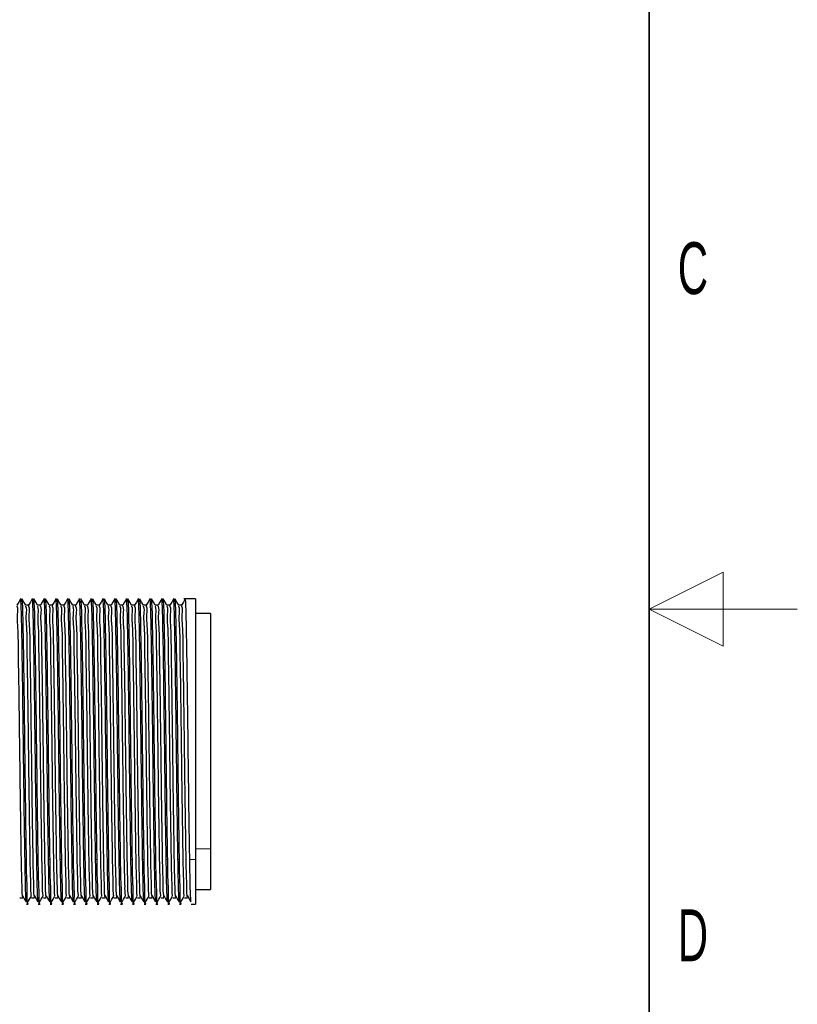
# Model space of a CAD drawing. Header units: millimetres. Extents: x 5 to 418, y 2 to 292.
# Tile 39 of 43: x 366 to 418, y 121 to 187. Entities that reach past the tile are written whole.
import ezdxf

# ---------------------------------------------------------------- set-up
doc = ezdxf.new("R2010")
doc.units = ezdxf.units.MM
doc.layers.add('SLD-0', color=7, linetype='Continuous')
doc.styles.add('SLDTEXTSTYLE0', font='TXT', dxfattribs={"width": 0.605})

msp = doc.modelspace()

# ---------------------------------------------------------------- linework, layer by layer
at = {"color": 7, "linetype": 'Continuous', "lineweight": 25}
for p, q in [((366.149, 147.52), (365.951, 147.52)), ((366.942, 147.52), (366.745, 147.52)), ((367.736, 147.52), (367.539, 147.52)), ((368.53, 147.52), (368.333, 147.52)), ((369.324, 147.52), (369.126, 147.52)), ((370.117, 147.52), (369.92, 147.52)), ((370.911, 147.52), (370.714, 147.52)), ((371.705, 147.52), (371.508, 147.52)), ((372.499, 147.52), (372.301, 147.52)), ((373.292, 147.52), (373.095, 147.52)), ((374.086, 147.52), (373.889, 147.52)), ((374.88, 147.52), (374.683, 147.52)), ((375.674, 147.52), (375.476, 147.52)), ((376.467, 147.52), (376.27, 147.52)), ((377.41, 147.95), (376.616, 147.95)), ((377.41, 147.95), (377.41, 130.366)), ((378.41, 146.95), (377.41, 146.95)), ((378.41, 146.95), (378.41, 131.073)), ((378.41, 131.073), (378.41, 128.35)), ((377.41, 130.366), (377.41, 127.35)), ((377.41, 128.35), (378.41, 128.35)), ((365.55, 127.783), (365.748, 127.783)), ((366.344, 127.783), (366.542, 127.783)), ((367.138, 127.783), (367.336, 127.783)), ((367.931, 127.783), (368.13, 127.783)), ((368.725, 127.783), (368.923, 127.783)), ((369.519, 127.783), (369.717, 127.783)), ((370.313, 127.783), (370.511, 127.783)), ((371.106, 127.783), (371.305, 127.783)), ((371.9, 127.783), (372.098, 127.783)), ((372.694, 127.783), (372.892, 127.783)), ((373.488, 127.783), (373.686, 127.783)), ((374.281, 127.783), (374.48, 127.783)), ((375.075, 127.783), (375.273, 127.783)), ((375.869, 127.783), (376.067, 127.783)), ((376.663, 127.783), (376.861, 127.783)), ((366, 127.35), (366.122, 127.35)), ((366.794, 127.35), (366.916, 127.35)), ((367.587, 127.35), (367.709, 127.35)), ((368.381, 127.35), (368.503, 127.35)), ((369.175, 127.35), (369.297, 127.35)), ((369.969, 127.35), (370.091, 127.35)), ((370.762, 127.35), (370.884, 127.35)), ((371.556, 127.35), (371.678, 127.35)), ((372.35, 127.35), (372.472, 127.35)), ((373.144, 127.35), (373.266, 127.35)), ((373.937, 127.35), (374.059, 127.35)), ((374.731, 127.35), (374.853, 127.35)), ((375.525, 127.35), (375.647, 127.35)), ((376.319, 127.35), (376.441, 127.35)), ((377.112, 127.35), (377.41, 127.35))]:
    msp.add_line(p, q, dxfattribs=at)
at = {"color": 7, "linetype": 'Continuous', "lineweight": 18}
for p, q in [((377.41, 131.073), (378.41, 131.073)), ((366, 130.366), (365.901, 130.366)), ((366.794, 130.366), (366.694, 130.366)), ((367.587, 130.366), (367.488, 130.366)), ((368.381, 130.366), (368.282, 130.366)), ((369.175, 130.366), (369.076, 130.366)), ((369.969, 130.366), (369.869, 130.366)), ((370.762, 130.366), (370.663, 130.366)), ((371.556, 130.366), (371.457, 130.366)), ((372.35, 130.366), (372.251, 130.366)), ((373.144, 130.366), (373.044, 130.366)), ((373.937, 130.366), (373.838, 130.366)), ((374.731, 130.366), (374.632, 130.366)), ((375.525, 130.366), (375.426, 130.366)), ((376.319, 130.366), (376.219, 130.366)), ((377.41, 130.366), (377.013, 130.366))]:
    msp.add_line(p, q, dxfattribs=at)
at = {"color": 7, "linetype": 'Continuous', "lineweight": 25, "flags": 128}
for points in [[(365.6, 147.946), (365.476, 147.731), (365.352, 147.516)], [(365.952, 147.518), (365.828, 147.733), (365.704, 147.948)], [(366.394, 147.946), (366.27, 147.731), (366.145, 147.516)], [(366.746, 147.518), (366.622, 147.733), (366.498, 147.948)], [(367.187, 147.946), (367.063, 147.731), (366.939, 147.516)], [(367.54, 147.518), (367.416, 147.733), (367.292, 147.948)], [(367.981, 147.946), (367.857, 147.731), (367.733, 147.516)], [(368.334, 147.518), (368.21, 147.733), (368.085, 147.948)], [(368.775, 147.946), (368.651, 147.731), (368.527, 147.516)], [(369.127, 147.518), (369.003, 147.733), (368.879, 147.948)], [(369.569, 147.946), (369.445, 147.731), (369.32, 147.516)], [(369.921, 147.518), (369.797, 147.733), (369.673, 147.948)], [(370.362, 147.946), (370.238, 147.731), (370.114, 147.516)], [(370.715, 147.518), (370.591, 147.733), (370.467, 147.948)], [(371.156, 147.946), (371.032, 147.731), (370.908, 147.516)], [(371.509, 147.518), (371.385, 147.733), (371.26, 147.948)], [(371.95, 147.946), (371.826, 147.731), (371.702, 147.516)], [(372.302, 147.518), (372.178, 147.733), (372.054, 147.948)], [(372.744, 147.946), (372.62, 147.731), (372.495, 147.516)], [(373.096, 147.518), (372.972, 147.733), (372.848, 147.948)], [(373.537, 147.946), (373.413, 147.731), (373.289, 147.516)], [(373.89, 147.518), (373.766, 147.733), (373.642, 147.948)], [(374.331, 147.946), (374.207, 147.731), (374.083, 147.516)], [(374.684, 147.518), (374.56, 147.733), (374.435, 147.948)], [(375.125, 147.946), (375.001, 147.731), (374.877, 147.516)], [(375.477, 147.518), (375.353, 147.733), (375.229, 147.948)], [(375.919, 147.946), (375.795, 147.731), (375.67, 147.516)], [(376.271, 147.518), (376.147, 147.733), (376.023, 147.948)], [(376.712, 147.946), (376.588, 147.731), (376.464, 147.516)], [(365.73, 127.927), (365.854, 127.715), (365.978, 127.503)], [(366.08, 127.47), (366.204, 127.682), (366.328, 127.894)], [(366.524, 127.927), (366.648, 127.715), (366.772, 127.503)], [(366.874, 127.47), (366.998, 127.682), (367.122, 127.894)], [(367.318, 127.927), (367.442, 127.715), (367.566, 127.503)], [(367.668, 127.47), (367.792, 127.682), (367.916, 127.894)], [(368.112, 127.927), (368.236, 127.715), (368.36, 127.503)], [(368.461, 127.47), (368.586, 127.682), (368.71, 127.894)], [(368.905, 127.927), (369.029, 127.715), (369.153, 127.503)], [(369.255, 127.47), (369.379, 127.682), (369.503, 127.894)], [(369.699, 127.927), (369.823, 127.715), (369.947, 127.503)], [(370.049, 127.47), (370.173, 127.682), (370.297, 127.894)], [(370.493, 127.927), (370.617, 127.715), (370.741, 127.503)], [(370.843, 127.47), (370.967, 127.682), (371.091, 127.894)], [(371.287, 127.927), (371.411, 127.715), (371.535, 127.503)], [(371.636, 127.47), (371.761, 127.682), (371.885, 127.894)], [(372.08, 127.927), (372.204, 127.715), (372.328, 127.503)], [(372.43, 127.47), (372.554, 127.682), (372.678, 127.894)], [(372.874, 127.927), (372.998, 127.715), (373.122, 127.503)], [(373.224, 127.47), (373.348, 127.682), (373.472, 127.894)], [(373.668, 127.927), (373.792, 127.715), (373.916, 127.503)], [(374.018, 127.47), (374.142, 127.682), (374.266, 127.894)], [(374.462, 127.927), (374.586, 127.715), (374.71, 127.503)], [(374.811, 127.47), (374.936, 127.682), (375.06, 127.894)], [(375.255, 127.927), (375.379, 127.715), (375.503, 127.503)], [(375.605, 127.47), (375.729, 127.682), (375.853, 127.894)], [(376.049, 127.927), (376.173, 127.715), (376.297, 127.503)], [(376.399, 127.47), (376.523, 127.682), (376.647, 127.894)], [(376.843, 127.927), (376.967, 127.715), (377.091, 127.503)]]:
    msp.add_lwpolyline(points, dxfattribs=at)
at = {"color": 7, "linetype": 'Continuous', "lineweight": 25}
for points, knots in [([(365.748, 127.83), (365.742, 127.866), (365.698, 128.104), (365.709, 128.701), (365.663, 129.722), (365.647, 131.117), (365.617, 132.823), (365.59, 134.764), (365.563, 136.831), (365.538, 138.934), (365.509, 140.982), (365.486, 142.879), (365.447, 144.518), (365.457, 145.845), (365.354, 146.758), (365.447, 147.294), (365.361, 147.456), (365.355, 147.466)], [0, 0, 0, 0, 0.005548, 0.036956, 0.09053, 0.161913, 0.249888, 0.351063, 0.458325, 0.565656, 0.672237, 0.771039, 0.855308, 0.923118, 0.97206, 0.998229, 1, 1, 1, 1]), ([(365.901, 130.366), (365.89, 131.073), (365.865, 132.617), (365.833, 135.044), (365.801, 137.652), (365.771, 140.246), (365.736, 142.709), (365.71, 144.694), (365.668, 146.544), (365.663, 147.074), (365.613, 148.067), (365.601, 147.928), (365.6, 147.915)], [0, 0, 0, 0, 0.120304, 0.262911, 0.41335, 0.563788, 0.706395, 0.826699, 0.919164, 0.97826, 0.998035, 1, 1, 1, 1]), ([(366, 130.366), (365.989, 131.073), (365.965, 132.617), (365.932, 135.045), (365.9, 137.65), (365.87, 140.254), (365.835, 142.682), (365.809, 144.77), (365.768, 146.365), (365.761, 147.373), (365.714, 147.834), (365.702, 147.95)], [0, 0, 0, 0, 0.120541, 0.263429, 0.414164, 0.564898, 0.707787, 0.828327, 0.920974, 0.980187, 1, 1, 1, 1]), ([(366.328, 127.919), (366.327, 127.925), (366.29, 128.134), (366.307, 128.701), (366.257, 129.722), (366.243, 131.117), (366.212, 132.823), (366.186, 134.764), (366.158, 136.831), (366.133, 138.934), (366.105, 140.982), (366.081, 142.879), (366.042, 144.518), (366.052, 145.845), (365.948, 146.758), (366.043, 147.293), (365.957, 147.453), (365.952, 147.462)], [0, 0, 0, 0, 0.000957, 0.032518, 0.086352, 0.158082, 0.246484, 0.34815, 0.455933, 0.563785, 0.670883, 0.770165, 0.854843, 0.922983, 0.972162, 0.998458, 1, 1, 1, 1]), ([(366.542, 127.83), (366.535, 127.866), (366.492, 128.104), (366.503, 128.701), (366.457, 129.722), (366.441, 131.117), (366.411, 132.823), (366.384, 134.764), (366.357, 136.831), (366.332, 138.934), (366.303, 140.982), (366.28, 142.879), (366.241, 144.518), (366.251, 145.845), (366.147, 146.758), (366.241, 147.294), (366.154, 147.456), (366.149, 147.466)], [0, 0, 0, 0, 0.005548, 0.036957, 0.09053, 0.161913, 0.249888, 0.351063, 0.458325, 0.565656, 0.672237, 0.771039, 0.855307, 0.923118, 0.97206, 0.998229, 1, 1, 1, 1]), ([(366.694, 130.366), (366.683, 131.073), (366.659, 132.617), (366.626, 135.044), (366.595, 137.652), (366.564, 140.246), (366.529, 142.709), (366.504, 144.694), (366.462, 146.544), (366.456, 147.074), (366.406, 148.067), (366.395, 147.928), (366.393, 147.915)], [0, 0, 0, 0, 0.120304, 0.262911, 0.41335, 0.563788, 0.706395, 0.826699, 0.919164, 0.97826, 0.998035, 1, 1, 1, 1]), ([(366.794, 130.366), (366.783, 131.073), (366.758, 132.617), (366.726, 135.045), (366.694, 137.65), (366.664, 140.254), (366.629, 142.682), (366.602, 144.77), (366.561, 146.365), (366.555, 147.373), (366.508, 147.834), (366.496, 147.95)], [0, 0, 0, 0, 0.120541, 0.263429, 0.414164, 0.564898, 0.707787, 0.828327, 0.920974, 0.980187, 1, 1, 1, 1]), ([(367.122, 127.919), (367.121, 127.925), (367.084, 128.134), (367.101, 128.701), (367.051, 129.722), (367.036, 131.117), (367.006, 132.823), (366.98, 134.764), (366.952, 136.831), (366.927, 138.934), (366.898, 140.982), (366.875, 142.879), (366.836, 144.518), (366.846, 145.845), (366.742, 146.758), (366.837, 147.293), (366.751, 147.453), (366.746, 147.462)], [0, 0, 0, 0, 0.000957, 0.032518, 0.086352, 0.158082, 0.246484, 0.34815, 0.455933, 0.563785, 0.670883, 0.770165, 0.854843, 0.922983, 0.972163, 0.998458, 1, 1, 1, 1]), ([(367.336, 127.83), (367.329, 127.866), (367.285, 128.104), (367.296, 128.701), (367.25, 129.722), (367.234, 131.117), (367.205, 132.823), (367.178, 134.764), (367.15, 136.831), (367.126, 138.934), (367.097, 140.982), (367.074, 142.879), (367.035, 144.518), (367.044, 145.845), (366.941, 146.758), (367.035, 147.294), (366.948, 147.456), (366.943, 147.466)], [0, 0, 0, 0, 0.005548, 0.036956, 0.09053, 0.161913, 0.249888, 0.351063, 0.458325, 0.565656, 0.672237, 0.771039, 0.855308, 0.923118, 0.97206, 0.998229, 1, 1, 1, 1]), ([(367.488, 130.366), (367.477, 131.073), (367.453, 132.617), (367.42, 135.044), (367.389, 137.652), (367.358, 140.246), (367.323, 142.709), (367.297, 144.694), (367.255, 146.544), (367.25, 147.074), (367.2, 148.067), (367.188, 147.928), (367.187, 147.915)], [0, 0, 0, 0, 0.120304, 0.262911, 0.41335, 0.563788, 0.706395, 0.826699, 0.919164, 0.97826, 0.998035, 1, 1, 1, 1]), ([(367.587, 130.366), (367.576, 131.073), (367.552, 132.617), (367.519, 135.045), (367.488, 137.65), (367.457, 140.254), (367.422, 142.682), (367.396, 144.77), (367.355, 146.365), (367.348, 147.373), (367.301, 147.834), (367.29, 147.95)], [0, 0, 0, 0, 0.120541, 0.263429, 0.414164, 0.564898, 0.707787, 0.828327, 0.920974, 0.980187, 1, 1, 1, 1]), ([(367.916, 127.919), (367.915, 127.925), (367.878, 128.134), (367.894, 128.701), (367.845, 129.722), (367.83, 131.117), (367.8, 132.823), (367.773, 134.764), (367.746, 136.831), (367.721, 138.934), (367.692, 140.982), (367.669, 142.879), (367.63, 144.518), (367.64, 145.845), (367.536, 146.758), (367.63, 147.293), (367.545, 147.453), (367.54, 147.462)], [0, 0, 0, 0, 0.000957, 0.032518, 0.086352, 0.158082, 0.246484, 0.34815, 0.455933, 0.563785, 0.670883, 0.770165, 0.854843, 0.922983, 0.972162, 0.998458, 1, 1, 1, 1]), ([(368.13, 127.83), (368.123, 127.866), (368.079, 128.104), (368.09, 128.701), (368.044, 129.722), (368.028, 131.117), (367.998, 132.823), (367.972, 134.764), (367.944, 136.831), (367.919, 138.934), (367.891, 140.982), (367.867, 142.879), (367.829, 144.518), (367.838, 145.845), (367.735, 146.758), (367.828, 147.294), (367.742, 147.456), (367.736, 147.466)], [0, 0, 0, 0, 0.005548, 0.036956, 0.09053, 0.161913, 0.249888, 0.351063, 0.458325, 0.565656, 0.672237, 0.771039, 0.855308, 0.923118, 0.97206, 0.998229, 1, 1, 1, 1]), ([(368.282, 130.366), (368.271, 131.073), (368.247, 132.617), (368.214, 135.044), (368.183, 137.652), (368.152, 140.246), (368.117, 142.709), (368.091, 144.694), (368.049, 146.544), (368.044, 147.074), (367.994, 148.067), (367.982, 147.928), (367.981, 147.915)], [0, 0, 0, 0, 0.120304, 0.262911, 0.41335, 0.563788, 0.706395, 0.826699, 0.919164, 0.97826, 0.998035, 1, 1, 1, 1]), ([(368.381, 130.366), (368.37, 131.073), (368.346, 132.617), (368.313, 135.045), (368.282, 137.65), (368.251, 140.254), (368.216, 142.682), (368.19, 144.77), (368.149, 146.365), (368.142, 147.373), (368.095, 147.834), (368.083, 147.95)], [0, 0, 0, 0, 0.120541, 0.263429, 0.414164, 0.564898, 0.707787, 0.828327, 0.920974, 0.980187, 1, 1, 1, 1]), ([(368.709, 127.919), (368.708, 127.925), (368.672, 128.134), (368.688, 128.701), (368.638, 129.722), (368.624, 131.117), (368.593, 132.823), (368.567, 134.764), (368.539, 136.831), (368.515, 138.934), (368.486, 140.982), (368.463, 142.879), (368.424, 144.518), (368.434, 145.845), (368.33, 146.758), (368.424, 147.293), (368.338, 147.453), (368.334, 147.462)], [0, 0, 0, 0, 0.000957, 0.032518, 0.086352, 0.158082, 0.246484, 0.34815, 0.455933, 0.563785, 0.670883, 0.770165, 0.854843, 0.922983, 0.972162, 0.998458, 1, 1, 1, 1]), ([(368.923, 127.83), (368.917, 127.866), (368.873, 128.104), (368.884, 128.701), (368.838, 129.722), (368.822, 131.117), (368.792, 132.823), (368.765, 134.764), (368.738, 136.831), (368.713, 138.934), (368.684, 140.982), (368.661, 142.879), (368.622, 144.518), (368.632, 145.845), (368.529, 146.758), (368.622, 147.294), (368.536, 147.456), (368.53, 147.466)], [0, 0, 0, 0, 0.005548, 0.036957, 0.09053, 0.161913, 0.249888, 0.351063, 0.458325, 0.565656, 0.672237, 0.771039, 0.855307, 0.923118, 0.97206, 0.998229, 1, 1, 1, 1]), ([(369.076, 130.366), (369.065, 131.073), (369.04, 132.617), (369.008, 135.044), (368.976, 137.652), (368.946, 140.246), (368.911, 142.709), (368.885, 144.694), (368.843, 146.544), (368.838, 147.074), (368.788, 148.067), (368.776, 147.928), (368.775, 147.915)], [0, 0, 0, 0, 0.120304, 0.262911, 0.41335, 0.563788, 0.706395, 0.826699, 0.919164, 0.97826, 0.998035, 1, 1, 1, 1]), ([(369.175, 130.366), (369.164, 131.073), (369.14, 132.617), (369.107, 135.045), (369.075, 137.65), (369.045, 140.254), (369.01, 142.682), (368.984, 144.77), (368.943, 146.365), (368.936, 147.373), (368.889, 147.834), (368.877, 147.95)], [0, 0, 0, 0, 0.120541, 0.263429, 0.414164, 0.564898, 0.707787, 0.828327, 0.920974, 0.980187, 1, 1, 1, 1]), ([(369.503, 127.919), (369.502, 127.925), (369.465, 128.134), (369.482, 128.701), (369.432, 129.722), (369.418, 131.117), (369.387, 132.823), (369.361, 134.764), (369.333, 136.831), (369.308, 138.934), (369.28, 140.982), (369.256, 142.879), (369.217, 144.518), (369.227, 145.845), (369.123, 146.758), (369.218, 147.293), (369.132, 147.453), (369.127, 147.462)], [0, 0, 0, 0, 0.000957, 0.032518, 0.086352, 0.158082, 0.246484, 0.34815, 0.455933, 0.563785, 0.670883, 0.770165, 0.854843, 0.922983, 0.972163, 0.998458, 1, 1, 1, 1]), ([(369.717, 127.83), (369.71, 127.866), (369.667, 128.104), (369.678, 128.701), (369.632, 129.722), (369.616, 131.117), (369.586, 132.823), (369.559, 134.764), (369.532, 136.831), (369.507, 138.934), (369.478, 140.982), (369.455, 142.879), (369.416, 144.518), (369.426, 145.845), (369.322, 146.758), (369.416, 147.294), (369.329, 147.456), (369.324, 147.466)], [0, 0, 0, 0, 0.005548, 0.036956, 0.09053, 0.161913, 0.249888, 0.351063, 0.458325, 0.565656, 0.672237, 0.771039, 0.855308, 0.923118, 0.97206, 0.998229, 1, 1, 1, 1]), ([(369.869, 130.366), (369.858, 131.073), (369.834, 132.617), (369.801, 135.044), (369.77, 137.652), (369.739, 140.246), (369.704, 142.709), (369.679, 144.694), (369.637, 146.544), (369.631, 147.074), (369.581, 148.067), (369.57, 147.928), (369.568, 147.915)], [0, 0, 0, 0, 0.120304, 0.262911, 0.41335, 0.563788, 0.706395, 0.826699, 0.919164, 0.97826, 0.998035, 1, 1, 1, 1]), ([(369.969, 130.366), (369.958, 131.073), (369.933, 132.617), (369.901, 135.045), (369.869, 137.65), (369.839, 140.254), (369.804, 142.682), (369.777, 144.77), (369.736, 146.365), (369.73, 147.373), (369.683, 147.834), (369.671, 147.95)], [0, 0, 0, 0, 0.120541, 0.263429, 0.414164, 0.564898, 0.707787, 0.828327, 0.920974, 0.980187, 1, 1, 1, 1]), ([(370.297, 127.919), (370.296, 127.925), (370.259, 128.134), (370.276, 128.701), (370.226, 129.722), (370.211, 131.117), (370.181, 132.823), (370.155, 134.764), (370.127, 136.831), (370.102, 138.934), (370.073, 140.982), (370.05, 142.879), (370.011, 144.518), (370.021, 145.845), (369.917, 146.758), (370.012, 147.293), (369.926, 147.453), (369.921, 147.462)], [0, 0, 0, 0, 0.000957, 0.032518, 0.086352, 0.158082, 0.246484, 0.34815, 0.455933, 0.563785, 0.670883, 0.770165, 0.854843, 0.922983, 0.972163, 0.998458, 1, 1, 1, 1]), ([(370.511, 127.83), (370.504, 127.866), (370.46, 128.104), (370.471, 128.701), (370.425, 129.722), (370.409, 131.117), (370.38, 132.823), (370.353, 134.764), (370.325, 136.831), (370.301, 138.934), (370.272, 140.982), (370.249, 142.879), (370.21, 144.518), (370.219, 145.845), (370.116, 146.758), (370.21, 147.294), (370.123, 147.456), (370.118, 147.466)], [0, 0, 0, 0, 0.005548, 0.036956, 0.09053, 0.161913, 0.249888, 0.351063, 0.458325, 0.565656, 0.672237, 0.771039, 0.855308, 0.923118, 0.97206, 0.998229, 1, 1, 1, 1]), ([(370.663, 130.366), (370.652, 131.073), (370.628, 132.617), (370.595, 135.044), (370.564, 137.652), (370.533, 140.246), (370.498, 142.709), (370.472, 144.694), (370.43, 146.544), (370.425, 147.074), (370.375, 148.067), (370.363, 147.928), (370.362, 147.915)], [0, 0, 0, 0, 0.120304, 0.262911, 0.41335, 0.563788, 0.706396, 0.826699, 0.919164, 0.97826, 0.998035, 1, 1, 1, 1]), ([(370.762, 130.366), (370.751, 131.073), (370.727, 132.617), (370.694, 135.045), (370.663, 137.65), (370.632, 140.254), (370.597, 142.682), (370.571, 144.77), (370.53, 146.365), (370.523, 147.373), (370.476, 147.834), (370.465, 147.95)], [0, 0, 0, 0, 0.120541, 0.263429, 0.414164, 0.564898, 0.707787, 0.828327, 0.920974, 0.980187, 1, 1, 1, 1]), ([(371.091, 127.919), (371.09, 127.925), (371.053, 128.134), (371.069, 128.701), (371.02, 129.722), (371.005, 131.117), (370.975, 132.823), (370.948, 134.764), (370.921, 136.831), (370.896, 138.934), (370.867, 140.982), (370.844, 142.879), (370.805, 144.518), (370.815, 145.845), (370.711, 146.758), (370.805, 147.293), (370.72, 147.453), (370.715, 147.462)], [0, 0, 0, 0, 0.000957, 0.032518, 0.086352, 0.158082, 0.246484, 0.34815, 0.455933, 0.563785, 0.670883, 0.770165, 0.854843, 0.922983, 0.972162, 0.998458, 1, 1, 1, 1]), ([(371.305, 127.83), (371.298, 127.866), (371.254, 128.104), (371.265, 128.701), (371.219, 129.722), (371.203, 131.117), (371.173, 132.823), (371.147, 134.764), (371.119, 136.831), (371.094, 138.934), (371.066, 140.982), (371.042, 142.879), (371.004, 144.518), (371.013, 145.845), (370.91, 146.758), (371.003, 147.294), (370.917, 147.456), (370.911, 147.466)], [0, 0, 0, 0, 0.005548, 0.036957, 0.09053, 0.161913, 0.249888, 0.351063, 0.458325, 0.565656, 0.672237, 0.771039, 0.855307, 0.923118, 0.97206, 0.998229, 1, 1, 1, 1]), ([(371.457, 130.366), (371.446, 131.073), (371.422, 132.617), (371.389, 135.044), (371.358, 137.652), (371.327, 140.246), (371.292, 142.709), (371.266, 144.694), (371.224, 146.544), (371.219, 147.074), (371.169, 148.067), (371.157, 147.928), (371.156, 147.915)], [0, 0, 0, 0, 0.120304, 0.262911, 0.41335, 0.563788, 0.706395, 0.826699, 0.919164, 0.97826, 0.998035, 1, 1, 1, 1]), ([(371.556, 130.366), (371.545, 131.073), (371.521, 132.617), (371.488, 135.045), (371.457, 137.65), (371.426, 140.254), (371.391, 142.682), (371.365, 144.77), (371.324, 146.365), (371.317, 147.373), (371.27, 147.834), (371.258, 147.95)], [0, 0, 0, 0, 0.120541, 0.263429, 0.414164, 0.564898, 0.707787, 0.828327, 0.920974, 0.980187, 1, 1, 1, 1]), ([(371.884, 127.919), (371.883, 127.925), (371.847, 128.134), (371.863, 128.701), (371.813, 129.722), (371.799, 131.117), (371.768, 132.823), (371.742, 134.764), (371.714, 136.831), (371.69, 138.934), (371.661, 140.982), (371.638, 142.879), (371.599, 144.518), (371.609, 145.845), (371.505, 146.758), (371.599, 147.293), (371.513, 147.453), (371.509, 147.462)], [0, 0, 0, 0, 0.000957, 0.032518, 0.086352, 0.158082, 0.246484, 0.34815, 0.455933, 0.563785, 0.670883, 0.770165, 0.854843, 0.922983, 0.972163, 0.998458, 1, 1, 1, 1]), ([(372.098, 127.83), (372.092, 127.866), (372.048, 128.104), (372.059, 128.701), (372.013, 129.722), (371.997, 131.117), (371.967, 132.823), (371.94, 134.764), (371.913, 136.831), (371.888, 138.934), (371.859, 140.982), (371.836, 142.879), (371.797, 144.518), (371.807, 145.845), (371.704, 146.758), (371.797, 147.294), (371.711, 147.456), (371.705, 147.466)], [0, 0, 0, 0, 0.005548, 0.036956, 0.09053, 0.161913, 0.249888, 0.351063, 0.458325, 0.565656, 0.672237, 0.771039, 0.855308, 0.923118, 0.97206, 0.998229, 1, 1, 1, 1]), ([(372.251, 130.366), (372.24, 131.073), (372.215, 132.617), (372.183, 135.044), (372.151, 137.652), (372.121, 140.246), (372.086, 142.709), (372.06, 144.694), (372.018, 146.544), (372.013, 147.074), (371.963, 148.067), (371.951, 147.928), (371.95, 147.915)], [0, 0, 0, 0, 0.120304, 0.262911, 0.41335, 0.563788, 0.706395, 0.826699, 0.919164, 0.97826, 0.998035, 1, 1, 1, 1]), ([(372.35, 130.366), (372.339, 131.073), (372.315, 132.617), (372.282, 135.045), (372.251, 137.65), (372.22, 140.254), (372.185, 142.682), (372.159, 144.77), (372.118, 146.365), (372.111, 147.373), (372.064, 147.834), (372.052, 147.95)], [0, 0, 0, 0, 0.120541, 0.263429, 0.414164, 0.564898, 0.707787, 0.828327, 0.920974, 0.980187, 1, 1, 1, 1]), ([(372.678, 127.919), (372.677, 127.925), (372.64, 128.134), (372.657, 128.701), (372.607, 129.722), (372.593, 131.117), (372.562, 132.823), (372.536, 134.764), (372.508, 136.831), (372.483, 138.934), (372.455, 140.982), (372.431, 142.879), (372.392, 144.518), (372.402, 145.845), (372.298, 146.758), (372.393, 147.293), (372.307, 147.453), (372.302, 147.462)], [0, 0, 0, 0, 0.000957, 0.032518, 0.086352, 0.158082, 0.246484, 0.34815, 0.455933, 0.563785, 0.670883, 0.770165, 0.854843, 0.922983, 0.972163, 0.998458, 1, 1, 1, 1]), ([(372.892, 127.83), (372.885, 127.866), (372.842, 128.104), (372.853, 128.701), (372.807, 129.722), (372.791, 131.117), (372.761, 132.823), (372.734, 134.764), (372.707, 136.831), (372.682, 138.934), (372.653, 140.982), (372.63, 142.879), (372.591, 144.518), (372.601, 145.845), (372.497, 146.758), (372.591, 147.294), (372.504, 147.456), (372.499, 147.466)], [0, 0, 0, 0, 0.005548, 0.036956, 0.09053, 0.161913, 0.249888, 0.351063, 0.458325, 0.565656, 0.672237, 0.771039, 0.855308, 0.923118, 0.97206, 0.998229, 1, 1, 1, 1]), ([(373.044, 130.366), (373.033, 131.073), (373.009, 132.617), (372.976, 135.044), (372.945, 137.652), (372.914, 140.246), (372.879, 142.709), (372.854, 144.694), (372.812, 146.544), (372.807, 147.074), (372.756, 148.067), (372.745, 147.928), (372.744, 147.915)], [0, 0, 0, 0, 0.120304, 0.262911, 0.41335, 0.563788, 0.706396, 0.826699, 0.919164, 0.97826, 0.998035, 1, 1, 1, 1]), ([(373.144, 130.366), (373.133, 131.073), (373.108, 132.617), (373.076, 135.045), (373.044, 137.65), (373.014, 140.254), (372.979, 142.682), (372.952, 144.77), (372.911, 146.365), (372.905, 147.373), (372.858, 147.834), (372.846, 147.95)], [0, 0, 0, 0, 0.120541, 0.263429, 0.414164, 0.564898, 0.707787, 0.828327, 0.920974, 0.980187, 1, 1, 1, 1]), ([(373.472, 127.919), (373.471, 127.925), (373.434, 128.134), (373.451, 128.701), (373.401, 129.722), (373.386, 131.117), (373.356, 132.823), (373.33, 134.764), (373.302, 136.831), (373.277, 138.934), (373.248, 140.982), (373.225, 142.879), (373.186, 144.518), (373.196, 145.845), (373.092, 146.758), (373.187, 147.293), (373.101, 147.453), (373.096, 147.462)], [0, 0, 0, 0, 0.000957, 0.032518, 0.086352, 0.158082, 0.246484, 0.34815, 0.455933, 0.563785, 0.670883, 0.770165, 0.854843, 0.922983, 0.972162, 0.998458, 1, 1, 1, 1]), ([(373.686, 127.83), (373.679, 127.866), (373.635, 128.104), (373.646, 128.701), (373.6, 129.722), (373.584, 131.117), (373.555, 132.823), (373.528, 134.764), (373.5, 136.831), (373.476, 138.934), (373.447, 140.982), (373.424, 142.879), (373.385, 144.518), (373.394, 145.845), (373.291, 146.758), (373.385, 147.294), (373.298, 147.456), (373.293, 147.466)], [0, 0, 0, 0, 0.005548, 0.036956, 0.09053, 0.161913, 0.249888, 0.351063, 0.458325, 0.565656, 0.672237, 0.771039, 0.855307, 0.923118, 0.97206, 0.998229, 1, 1, 1, 1]), ([(373.838, 130.366), (373.827, 131.073), (373.803, 132.617), (373.77, 135.044), (373.739, 137.652), (373.708, 140.246), (373.673, 142.709), (373.647, 144.694), (373.605, 146.544), (373.6, 147.074), (373.55, 148.067), (373.538, 147.928), (373.537, 147.915)], [0, 0, 0, 0, 0.120304, 0.262911, 0.41335, 0.563788, 0.706395, 0.826699, 0.919164, 0.97826, 0.998035, 1, 1, 1, 1]), ([(373.937, 130.366), (373.926, 131.073), (373.902, 132.617), (373.869, 135.045), (373.838, 137.65), (373.807, 140.254), (373.772, 142.682), (373.746, 144.77), (373.705, 146.365), (373.698, 147.373), (373.651, 147.834), (373.64, 147.95)], [0, 0, 0, 0, 0.120541, 0.263429, 0.414164, 0.564898, 0.707787, 0.828327, 0.920974, 0.980187, 1, 1, 1, 1]), ([(374.266, 127.919), (374.265, 127.925), (374.228, 128.134), (374.244, 128.701), (374.195, 129.722), (374.18, 131.117), (374.15, 132.823), (374.123, 134.764), (374.096, 136.831), (374.071, 138.934), (374.042, 140.982), (374.019, 142.879), (373.98, 144.518), (373.99, 145.845), (373.886, 146.758), (373.98, 147.293), (373.895, 147.453), (373.89, 147.462)], [0, 0, 0, 0, 0.000957, 0.032518, 0.086352, 0.158082, 0.246484, 0.34815, 0.455933, 0.563785, 0.670883, 0.770165, 0.854843, 0.922983, 0.972163, 0.998458, 1, 1, 1, 1]), ([(374.48, 127.83), (374.473, 127.866), (374.429, 128.104), (374.44, 128.701), (374.394, 129.722), (374.378, 131.117), (374.348, 132.823), (374.322, 134.764), (374.294, 136.831), (374.269, 138.934), (374.241, 140.982), (374.217, 142.879), (374.179, 144.518), (374.188, 145.845), (374.085, 146.758), (374.178, 147.294), (374.092, 147.456), (374.086, 147.466)], [0, 0, 0, 0, 0.005548, 0.036956, 0.09053, 0.161913, 0.249888, 0.351063, 0.458325, 0.565656, 0.672237, 0.771039, 0.855308, 0.923118, 0.97206, 0.998229, 1, 1, 1, 1]), ([(374.632, 130.366), (374.621, 131.073), (374.597, 132.617), (374.564, 135.044), (374.533, 137.652), (374.502, 140.246), (374.467, 142.709), (374.441, 144.694), (374.399, 146.544), (374.394, 147.074), (374.344, 148.067), (374.332, 147.928), (374.331, 147.915)], [0, 0, 0, 0, 0.120304, 0.262911, 0.41335, 0.563788, 0.706395, 0.826699, 0.919164, 0.97826, 0.998035, 1, 1, 1, 1]), ([(374.731, 130.366), (374.72, 131.073), (374.696, 132.617), (374.663, 135.045), (374.632, 137.65), (374.601, 140.254), (374.566, 142.682), (374.54, 144.77), (374.499, 146.365), (374.492, 147.373), (374.445, 147.834), (374.433, 147.95)], [0, 0, 0, 0, 0.120541, 0.263429, 0.414164, 0.564898, 0.707787, 0.828327, 0.920974, 0.980187, 1, 1, 1, 1]), ([(375.059, 127.919), (375.058, 127.925), (375.022, 128.134), (375.038, 128.701), (374.988, 129.722), (374.974, 131.117), (374.943, 132.823), (374.917, 134.764), (374.889, 136.831), (374.865, 138.934), (374.836, 140.982), (374.813, 142.879), (374.774, 144.518), (374.784, 145.845), (374.68, 146.758), (374.774, 147.293), (374.688, 147.453), (374.684, 147.462)], [0, 0, 0, 0, 0.000957, 0.032518, 0.086352, 0.158082, 0.246484, 0.34815, 0.455933, 0.563785, 0.670883, 0.770165, 0.854843, 0.922983, 0.972163, 0.998458, 1, 1, 1, 1]), ([(375.273, 127.83), (375.267, 127.866), (375.223, 128.104), (375.234, 128.701), (375.188, 129.722), (375.172, 131.117), (375.142, 132.823), (375.115, 134.764), (375.088, 136.831), (375.063, 138.934), (375.034, 140.982), (375.011, 142.879), (374.972, 144.518), (374.982, 145.845), (374.879, 146.758), (374.972, 147.294), (374.886, 147.456), (374.88, 147.466)], [0, 0, 0, 0, 0.005548, 0.036956, 0.09053, 0.161913, 0.249888, 0.351063, 0.458325, 0.565656, 0.672237, 0.771039, 0.855308, 0.923118, 0.97206, 0.998229, 1, 1, 1, 1]), ([(375.426, 130.366), (375.415, 131.073), (375.39, 132.617), (375.358, 135.044), (375.326, 137.652), (375.296, 140.246), (375.261, 142.709), (375.235, 144.694), (375.193, 146.544), (375.188, 147.074), (375.138, 148.067), (375.126, 147.928), (375.125, 147.915)], [0, 0, 0, 0, 0.120304, 0.262911, 0.41335, 0.563788, 0.706396, 0.826699, 0.919164, 0.97826, 0.998035, 1, 1, 1, 1]), ([(375.525, 130.366), (375.514, 131.073), (375.49, 132.617), (375.457, 135.045), (375.425, 137.65), (375.395, 140.254), (375.36, 142.682), (375.334, 144.77), (375.293, 146.365), (375.286, 147.373), (375.239, 147.834), (375.227, 147.95)], [0, 0, 0, 0, 0.120541, 0.263429, 0.414164, 0.564898, 0.707787, 0.828327, 0.920974, 0.980187, 1, 1, 1, 1]), ([(375.853, 127.919), (375.852, 127.925), (375.815, 128.134), (375.832, 128.701), (375.782, 129.722), (375.768, 131.117), (375.737, 132.823), (375.711, 134.764), (375.683, 136.831), (375.658, 138.934), (375.63, 140.982), (375.606, 142.879), (375.567, 144.518), (375.577, 145.845), (375.473, 146.758), (375.568, 147.293), (375.482, 147.453), (375.477, 147.462)], [0, 0, 0, 0, 0.000957, 0.032518, 0.086352, 0.158082, 0.246484, 0.34815, 0.455933, 0.563785, 0.670883, 0.770165, 0.854843, 0.922983, 0.972162, 0.998458, 1, 1, 1, 1]), ([(376.067, 127.83), (376.06, 127.866), (376.017, 128.104), (376.028, 128.701), (375.982, 129.722), (375.966, 131.117), (375.936, 132.823), (375.909, 134.764), (375.882, 136.831), (375.857, 138.934), (375.828, 140.982), (375.805, 142.879), (375.766, 144.518), (375.776, 145.845), (375.672, 146.758), (375.766, 147.294), (375.679, 147.456), (375.674, 147.466)], [0, 0, 0, 0, 0.005548, 0.036956, 0.09053, 0.161913, 0.249888, 0.351063, 0.458325, 0.565656, 0.672237, 0.771039, 0.855307, 0.923118, 0.97206, 0.998229, 1, 1, 1, 1]), ([(376.219, 130.366), (376.208, 131.073), (376.184, 132.617), (376.151, 135.044), (376.12, 137.652), (376.089, 140.246), (376.054, 142.709), (376.029, 144.694), (375.987, 146.544), (375.982, 147.074), (375.931, 148.067), (375.92, 147.928), (375.918, 147.915)], [0, 0, 0, 0, 0.120304, 0.262911, 0.41335, 0.563788, 0.706395, 0.826699, 0.919164, 0.97826, 0.998035, 1, 1, 1, 1]), ([(376.319, 130.366), (376.308, 131.073), (376.283, 132.617), (376.251, 135.045), (376.219, 137.65), (376.189, 140.254), (376.154, 142.682), (376.127, 144.77), (376.086, 146.365), (376.08, 147.373), (376.033, 147.834), (376.021, 147.95)], [0, 0, 0, 0, 0.120541, 0.263429, 0.414164, 0.564898, 0.707787, 0.828327, 0.920974, 0.980187, 1, 1, 1, 1]), ([(376.647, 127.919), (376.646, 127.925), (376.609, 128.134), (376.626, 128.701), (376.576, 129.722), (376.561, 131.117), (376.531, 132.823), (376.505, 134.764), (376.477, 136.831), (376.452, 138.934), (376.423, 140.982), (376.4, 142.879), (376.361, 144.518), (376.371, 145.845), (376.267, 146.758), (376.362, 147.293), (376.276, 147.453), (376.271, 147.462)], [0, 0, 0, 0, 0.000957, 0.032518, 0.086352, 0.158082, 0.246484, 0.34815, 0.455933, 0.563785, 0.670883, 0.770165, 0.854843, 0.922983, 0.972163, 0.998458, 1, 1, 1, 1]), ([(376.861, 127.83), (376.854, 127.866), (376.81, 128.104), (376.821, 128.701), (376.775, 129.722), (376.759, 131.117), (376.73, 132.823), (376.703, 134.764), (376.675, 136.831), (376.651, 138.934), (376.622, 140.982), (376.599, 142.879), (376.56, 144.518), (376.569, 145.845), (376.466, 146.758), (376.56, 147.294), (376.473, 147.456), (376.468, 147.466)], [0, 0, 0, 0, 0.005548, 0.036956, 0.09053, 0.161913, 0.249888, 0.351063, 0.458325, 0.565656, 0.672237, 0.771039, 0.855308, 0.923118, 0.97206, 0.998229, 1, 1, 1, 1]), ([(377.013, 130.366), (377.002, 131.073), (376.978, 132.617), (376.945, 135.044), (376.914, 137.652), (376.883, 140.246), (376.848, 142.709), (376.822, 144.694), (376.78, 146.544), (376.775, 147.074), (376.725, 148.067), (376.713, 147.928), (376.712, 147.915)], [0, 0, 0, 0, 0.120304, 0.262911, 0.41335, 0.563788, 0.706395, 0.826699, 0.919164, 0.97826, 0.998035, 1, 1, 1, 1]), ([(365.978, 127.587), (365.97, 127.724), (365.941, 128.194), (365.925, 129.121), (365.91, 129.91), (365.901, 130.366)], [0, 0, 0, 0, 0.1484572, 0.5071971, 1, 1, 1, 1]), ([(366.099, 127.429), (366.096, 127.413), (366.044, 127.183), (366.067, 128.41), (366.014, 128.999), (366.005, 129.865), (366, 130.366)], [0, 0, 0, 0, 0.0147779, 0.2177603, 0.5473041, 1, 1, 1, 1]), ([(366.772, 127.587), (366.764, 127.724), (366.735, 128.194), (366.719, 129.121), (366.703, 129.91), (366.694, 130.366)], [0, 0, 0, 0, 0.148457, 0.507197, 1, 1, 1, 1]), ([(366.893, 127.429), (366.889, 127.413), (366.838, 127.183), (366.861, 128.41), (366.807, 128.999), (366.799, 129.865), (366.794, 130.366)], [0, 0, 0, 0, 0.014778, 0.21776, 0.547304, 1, 1, 1, 1]), ([(367.566, 127.587), (367.557, 127.724), (367.529, 128.194), (367.513, 129.121), (367.497, 129.91), (367.488, 130.366)], [0, 0, 0, 0, 0.148457, 0.507197, 1, 1, 1, 1]), ([(367.687, 127.429), (367.683, 127.413), (367.631, 127.183), (367.654, 128.41), (367.601, 128.999), (367.592, 129.865), (367.587, 130.366)], [0, 0, 0, 0, 0.014778, 0.21776, 0.547304, 1, 1, 1, 1]), ([(368.36, 127.587), (368.351, 127.724), (368.322, 128.194), (368.306, 129.121), (368.291, 129.91), (368.282, 130.366)], [0, 0, 0, 0, 0.1484572, 0.5071971, 1, 1, 1, 1]), ([(368.48, 127.429), (368.477, 127.413), (368.425, 127.183), (368.448, 128.41), (368.395, 128.999), (368.386, 129.865), (368.381, 130.366)], [0, 0, 0, 0, 0.0147779, 0.2177603, 0.5473041, 1, 1, 1, 1]), ([(369.153, 127.587), (369.145, 127.724), (369.116, 128.194), (369.1, 129.121), (369.085, 129.91), (369.076, 130.366)], [0, 0, 0, 0, 0.148457, 0.507197, 1, 1, 1, 1]), ([(369.274, 127.429), (369.271, 127.413), (369.219, 127.183), (369.242, 128.41), (369.189, 128.999), (369.18, 129.865), (369.175, 130.366)], [0, 0, 0, 0, 0.0147779, 0.2177603, 0.5473041, 1, 1, 1, 1]), ([(369.947, 127.587), (369.939, 127.724), (369.91, 128.194), (369.894, 129.121), (369.878, 129.91), (369.869, 130.366)], [0, 0, 0, 0, 0.148457, 0.507197, 1, 1, 1, 1]), ([(370.068, 127.429), (370.064, 127.413), (370.013, 127.183), (370.036, 128.41), (369.982, 128.999), (369.974, 129.865), (369.969, 130.366)], [0, 0, 0, 0, 0.0147773, 0.2177599, 0.5473039, 1, 1, 1, 1]), ([(370.741, 127.587), (370.732, 127.724), (370.704, 128.194), (370.688, 129.121), (370.672, 129.91), (370.663, 130.366)], [0, 0, 0, 0, 0.1484572, 0.5071971, 1, 1, 1, 1]), ([(370.862, 127.429), (370.858, 127.413), (370.806, 127.183), (370.829, 128.41), (370.776, 128.999), (370.767, 129.865), (370.762, 130.366)], [0, 0, 0, 0, 0.014778, 0.21776, 0.547304, 1, 1, 1, 1]), ([(371.535, 127.587), (371.526, 127.724), (371.498, 128.194), (371.481, 129.121), (371.466, 129.91), (371.457, 130.366)], [0, 0, 0, 0, 0.148457, 0.507197, 1, 1, 1, 1]), ([(371.655, 127.429), (371.652, 127.413), (371.6, 127.183), (371.623, 128.41), (371.57, 128.999), (371.561, 129.865), (371.556, 130.366)], [0, 0, 0, 0, 0.0147779, 0.2177603, 0.5473041, 1, 1, 1, 1]), ([(372.328, 127.587), (372.32, 127.724), (372.291, 128.194), (372.275, 129.121), (372.26, 129.91), (372.251, 130.366)], [0, 0, 0, 0, 0.148457, 0.507197, 1, 1, 1, 1]), ([(372.449, 127.429), (372.446, 127.413), (372.394, 127.183), (372.417, 128.41), (372.364, 128.999), (372.355, 129.865), (372.35, 130.366)], [0, 0, 0, 0, 0.0147773, 0.2177599, 0.5473039, 1, 1, 1, 1]), ([(373.122, 127.587), (373.114, 127.724), (373.085, 128.194), (373.069, 129.121), (373.053, 129.91), (373.044, 130.366)], [0, 0, 0, 0, 0.1484572, 0.5071971, 1, 1, 1, 1]), ([(373.243, 127.429), (373.239, 127.413), (373.188, 127.183), (373.211, 128.41), (373.157, 128.999), (373.149, 129.865), (373.144, 130.366)], [0, 0, 0, 0, 0.014778, 0.21776, 0.547304, 1, 1, 1, 1]), ([(373.916, 127.587), (373.907, 127.724), (373.879, 128.194), (373.863, 129.121), (373.847, 129.91), (373.838, 130.366)], [0, 0, 0, 0, 0.148457, 0.507197, 1, 1, 1, 1]), ([(374.037, 127.429), (374.033, 127.413), (373.981, 127.183), (374.004, 128.41), (373.951, 128.999), (373.942, 129.865), (373.937, 130.366)], [0, 0, 0, 0, 0.0147779, 0.2177603, 0.5473041, 1, 1, 1, 1]), ([(374.71, 127.587), (374.701, 127.724), (374.673, 128.194), (374.656, 129.121), (374.641, 129.91), (374.632, 130.366)], [0, 0, 0, 0, 0.148457, 0.507197, 1, 1, 1, 1]), ([(374.83, 127.429), (374.827, 127.413), (374.775, 127.183), (374.798, 128.41), (374.745, 128.999), (374.736, 129.865), (374.731, 130.366)], [0, 0, 0, 0, 0.014777, 0.21776, 0.547304, 1, 1, 1, 1]), ([(375.503, 127.587), (375.495, 127.724), (375.466, 128.194), (375.45, 129.121), (375.435, 129.91), (375.426, 130.366)], [0, 0, 0, 0, 0.1484572, 0.5071971, 1, 1, 1, 1]), ([(375.624, 127.429), (375.621, 127.413), (375.569, 127.183), (375.592, 128.41), (375.539, 128.999), (375.53, 129.865), (375.525, 130.366)], [0, 0, 0, 0, 0.014778, 0.21776, 0.547304, 1, 1, 1, 1]), ([(376.297, 127.587), (376.289, 127.724), (376.26, 128.194), (376.244, 129.121), (376.228, 129.91), (376.219, 130.366)], [0, 0, 0, 0, 0.1484572, 0.5071971, 1, 1, 1, 1]), ([(376.418, 127.429), (376.414, 127.413), (376.363, 127.183), (376.386, 128.41), (376.332, 128.999), (376.324, 129.865), (376.319, 130.366)], [0, 0, 0, 0, 0.0147779, 0.2177603, 0.5473041, 1, 1, 1, 1]), ([(377.091, 127.587), (377.082, 127.724), (377.054, 128.194), (377.038, 129.121), (377.022, 129.91), (377.013, 130.366)], [0, 0, 0, 0, 0.148457, 0.507197, 1, 1, 1, 1])]:
    msp.add_open_spline(points, degree=3, knots=knots, dxfattribs=at)
at = {"layer": 'SLD-0', "lineweight": 35}
msp.add_line((408, 12), (408, 282.5), dxfattribs=at)
at = {"layer": 'SLD-0', "lineweight": 18}
for p, q in [((413, 149.75), (408, 147.25)), ((413, 144.75), (413, 149.75)), ((418, 147.25), (408, 147.25)), ((408, 147.25), (413, 144.75))]:
    msp.add_line(p, q, dxfattribs=at)

# ---------------------------------------------------------------- texts
at = {"layer": 'SLD-0', "char_height": 3.5, "attachment_point": 2, "style": 'SLDTEXTSTYLE0'}
for s, insert in [('C', (410.96, 172.001)), ('D', (410.96, 127.001))]:
    msp.add_mtext(s, dxfattribs=dict(at, insert=insert))

doc.saveas('drawing.dxf')
